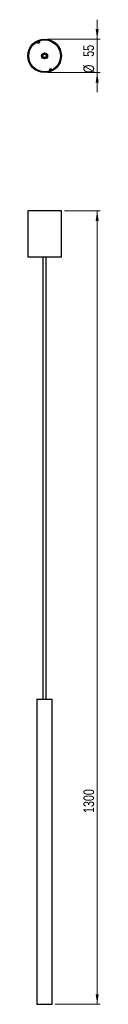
# Model space of a CAD drawing. Header units: millimetres. Extents: x 666 to 689, y 226 to 548.
import ezdxf

# ---------------------------------------------------------------- set-up
doc = ezdxf.new("R2010")
doc.units = ezdxf.units.MM
doc.styles.add('SLDTEXTSTYLE0', font='TXT', dxfattribs={"width": 0.75})
doc.dimstyles.new('SLDDIMSTYLE0', dxfattribs={"dimtxt": 3.5, "dimasz": 3.302, "dimexe": 0, "dimexo": 0.0625, "dimgap": 0.875, "dimtad": 1, "dimdec": 0, "dimlfac": 5, "dimrnd": 1e-09, "dimzin": 12, "dimdsep": 46, "dimtxsty": 'SLDTEXTSTYLE0', "dimsah": 1, "dimcen": 0.09, "dimadec": 0, "dimazin": 3, "dimtfac": 1, "dimtdec": 0, "dimtofl": 0, "dimtmove": 0, "dimatfit": 3, "dimfxl": 0, "dimfrac": 2, "dimtolj": 1, "dimtzin": 12, "dimarcsym": 0})
doc.dimstyles.new('SLDDIMSTYLE1', dxfattribs={"dimtxt": 3.5, "dimasz": 3.302, "dimexe": 0, "dimexo": 0.0625, "dimgap": 0.875, "dimtad": 1, "dimdec": 0, "dimlfac": 5, "dimrnd": 1e-09, "dimzin": 12, "dimdsep": 46, "dimtxsty": 'SLDTEXTSTYLE0', "dimsah": 1, "dimcen": 0.09, "dimadec": 0, "dimazin": 3, "dimtfac": 1, "dimtdec": 0, "dimtmove": 0, "dimatfit": 0, "dimfxl": 0, "dimfrac": 2, "dimtolj": 1, "dimtzin": 12, "dimarcsym": 0})

# ---------------------------------------------------------------- blocks, each defined once
blk = doc.blocks.new('_D')
at = {"color": 7, "linetype": 'Continuous', "lineweight": 0}
for p, q in [((677.51, 485.66), (689.26, 485.66)), ((688.26, 485.66), (688.26, 225.7)), ((674.51, 225.7), (689.26, 225.7))]:
    blk.add_line(p, q, dxfattribs=at)
at = {"color": 7, "linetype": 'Continuous', "lineweight": 18}
for points in [[(688.26, 485.66), (687.75, 482.36), (688.76, 482.36)], [(688.26, 225.7), (688.76, 229), (687.75, 229)]]:
    blk.add_solid(points, dxfattribs=at)
at = {"color": 7, "linetype": 'Continuous', "lineweight": 18, "insert": (683.74, 288.39), "char_height": 3.5, "attachment_point": 1, "rotation": 90, "style": 'SLDTEXTSTYLE0'}
blk.add_mtext('1300', dxfattribs=at)
blk = doc.blocks.new('_D_1')
at = {"color": 7, "linetype": 'Continuous', "lineweight": 0}
for p, q in [((688.26, 541.98), (688.26, 548.33)), ((672.01, 541.98), (689.26, 541.98)), ((688.26, 541.98), (688.26, 530.98)), ((672.01, 530.98), (689.26, 530.98)), ((688.26, 530.98), (688.26, 524.63))]:
    blk.add_line(p, q, dxfattribs=at)
at = {"color": 7, "linetype": 'Continuous', "lineweight": 18}
for points in [[(688.26, 541.98), (688.76, 545.28), (687.75, 545.28)], [(688.26, 530.98), (687.75, 527.68), (688.76, 527.68)]]:
    blk.add_solid(points, dxfattribs=at)
at = {"color": 7, "linetype": 'Continuous', "lineweight": 18, "char_height": 3.5, "attachment_point": 1, "rotation": 90, "style": 'SLDTEXTSTYLE0'}
for s, insert in [('55', (683.69, 536.16)), ('%%c', (683.74, 530.88))]:
    blk.add_mtext(s, dxfattribs=dict(at, insert=insert))

msp = doc.modelspace()

# ---------------------------------------------------------------- linework, layer by layer
at = {"color": 7, "linetype": 'Continuous', "lineweight": 25}
for p, q in [((668.65, 541.11), (668.89, 540.57)), ((669.44, 540.81), (668.89, 540.57)), ((669.44, 540.81), (669.2, 541.35)), ((670.8, 537.03), (670.79, 537.03)), ((670.8, 537.04), (670.8, 537.03)), ((671.01, 537.03), (670.99, 537.08)), ((671.25, 536.97), (671.22, 537.04)), ((671.22, 535.91), (671.22, 535.93)), ((671.22, 535.93), (671.24, 535.92)), ((671.32, 535.77), (671.41, 535.56)), ((671.4, 536.02), (671.38, 536.07)), ((671.54, 536.2), (671.52, 536.27)), ((672.58, 532.14), (673.13, 532.38)), ((673.37, 531.84), (673.13, 532.38)), ((672.58, 532.14), (672.82, 531.6)), ((665.51, 485.66), (665.51, 470.46)), ((673.22, 485.66), (665.51, 485.66)), ((676.51, 485.66), (673.22, 485.66)), ((676.51, 470.46), (676.51, 485.66)), ((673.22, 470.46), (665.51, 470.46)), ((670.46, 470.46), (670.46, 325.7)), ((671.56, 325.7), (671.56, 470.46)), ((676.51, 470.46), (673.22, 470.46)), ((668.51, 325.7), (668.51, 225.7)), ((668.51, 325.7), (673.51, 325.7)), ((673.51, 225.7), (673.51, 325.7)), ((668.51, 225.7), (673.51, 225.7))]:
    msp.add_line(p, q, dxfattribs=at)
at = {"color": 8, "linetype": 'Continuous', "lineweight": 25}
msp.add_line((671.25, 535.93), (671.32, 535.77), dxfattribs=at)
at = {"color": 7, "linetype": 'Continuous', "lineweight": 25}
for radius in [5.5, 5.2, 1, 0.771, 0.55]:
    msp.add_circle((671.01, 536.48), radius, dxfattribs=at)
for start, end in [(23.6743, 293.6743), (293.6743, 23.6743)]:
    msp.add_arc((671.01, 536.48), 0.6, start, end, dxfattribs=at)

# ---------------------------------------------------------------- dimensions: what is measured, and where the dimension line sits
at = {"color": 7, "linetype": 'Continuous', "lineweight": 18}
dim = msp.add_linear_dim(base=(688.26, 530.98), p1=(671.01, 541.98), p2=(671.01, 530.98), angle=90, text='%%c<>', dimstyle='SLDDIMSTYLE1', dxfattribs=at)
dim.commit()
dim.dimension.update_dxf_attribs({"geometry": '_D_1', "text_midpoint": (688.26, 536.11), "dimtype": 160})
dim = msp.add_linear_dim(base=(688.26, 225.7), p1=(676.51, 485.66), p2=(673.51, 225.7), angle=90, dimstyle='SLDDIMSTYLE0', dxfattribs=at)
dim.commit()
dim.dimension.update_dxf_attribs({"geometry": '_D', "text_midpoint": (688.26, 293.57), "dimtype": 160})

doc.saveas('drawing.dxf')
